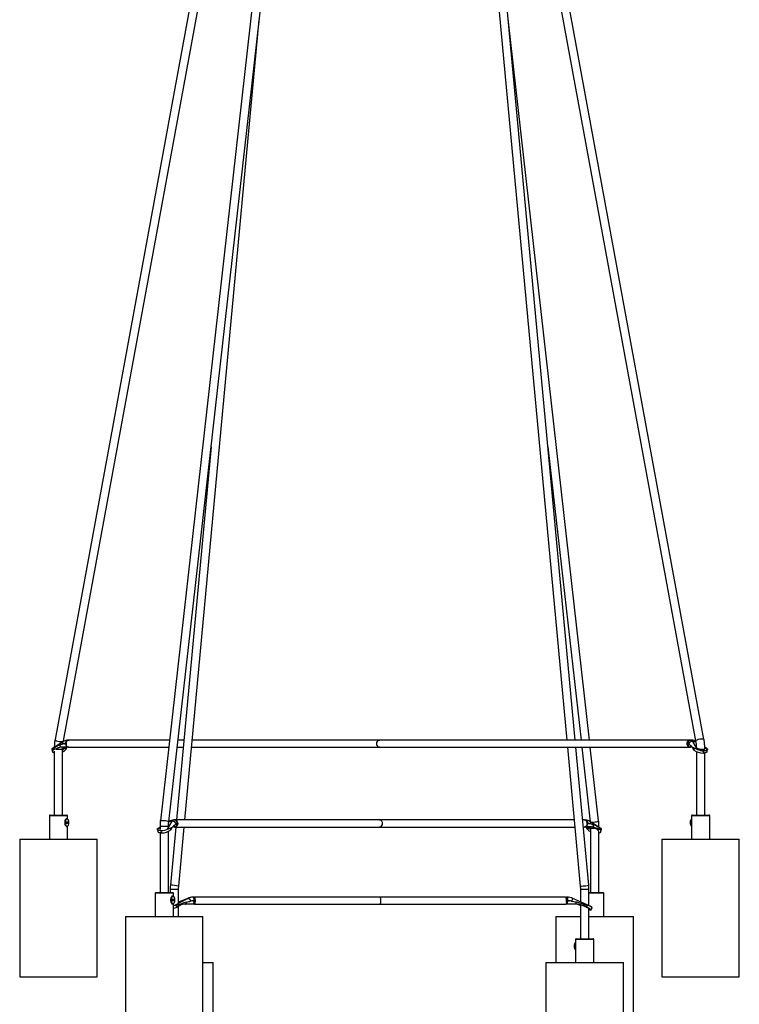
# Model space of a CAD drawing. Header units: millimetres. Extents: x 390 to 1052, y 53 to 784.
# Tile 6 of 8: x 950 to 1052, y 300 to 440. Entities that reach past the tile are written whole.
import ezdxf

# ---------------------------------------------------------------- set-up
doc = ezdxf.new("R2010")
doc.units = ezdxf.units.MM

msp = doc.modelspace()

# ---------------------------------------------------------------- linework, layer by layer
at = {"color": 7, "linetype": 'Continuous', "lineweight": 25}
for p, q in [((997.57, 569.44), (970.18, 326.43)), ((971.38, 326.29), (998.75, 569.21)), ((1003.7, 569.23), (1046.26, 337.78)), ((1047.44, 338), (1004.9, 569.36)), ((992.2, 539.14), (955.21, 338)), ((1009.26, 538.98), (1027.94, 337.91)), ((956.39, 337.78), (990.96, 525.74)), ((1029.14, 337.91), (1011.7, 525.74)), ((973.66, 326.55), (984.23, 440.33)), ((1031.18, 337.91), (1019.62, 440.45)), ((977.39, 379.6), (972.46, 326.55)), ((1025.27, 379.6), (1029.97, 337.91)), ((956.4, 337.69), (954.83, 336.7)), ((956.38, 337.7), (956.39, 337.78)), ((956.54, 337.39), (956.7, 337.39)), ((956.78, 337.43), (956.7, 337.43)), ((956.7, 337.43), (956.7, 337.42)), ((956.7, 337.43), (956.7, 337.43)), ((956.7, 337.39), (956.7, 337.42)), ((956.7, 337.39), (956.78, 337.39)), ((957.12, 337.91), (957.19, 337.91)), ((957.15, 337.9), (957.19, 337.91)), ((971.48, 337.91), (957.21, 337.91)), ((973.51, 337.91), (972.69, 337.91)), ((1001.29, 337.91), (974.72, 337.91)), ((1045.48, 337.91), (1001.39, 337.91)), ((1045.12, 337.43), (1045.05, 337.43)), ((1045.05, 337.39), (1045.05, 337.43)), ((1045.05, 337.39), (1045.12, 337.39)), ((1045.12, 337.42), (1045.12, 337.43)), ((1045.12, 337.43), (1045.12, 337.43)), ((1045.12, 337.39), (1045.12, 337.42)), ((1045.12, 337.39), (1045.18, 337.39)), ((1045.46, 337.91), (1045.43, 337.9)), ((1045.46, 337.91), (1045.54, 337.91)), ((1045.54, 337.91), (1045.57, 337.91)), ((1045.83, 337.72), (1046.48, 336.58)), ((1045.83, 337.72), (1046.14, 337.72)), ((954.75, 336.58), (954.83, 336.25)), ((954.94, 336.48), (954.88, 336.73)), ((954.98, 336.52), (954.94, 336.48)), ((954.98, 336.52), (955.15, 336.83)), ((955.09, 336.33), (955.09, 327.24)), ((957.09, 336.91), (956.17, 336.91)), ((956.61, 336.72), (956.25, 336.72)), ((956.29, 336.6), (956.29, 336.7)), ((956.29, 327.24), (956.29, 336.6)), ((956.71, 336.52), (956.66, 336.48)), ((956.88, 336.83), (956.71, 336.52)), ((956.88, 336.83), (956.93, 336.91)), ((957, 336.96), (956.89, 337.06)), ((957.18, 336.91), (957.09, 336.91)), ((957.21, 336.9), (971.36, 336.9)), ((972.57, 336.9), (973.42, 336.9)), ((974.62, 336.9), (1001.29, 336.9)), ((1001.39, 336.9), (1045.48, 336.9)), ((1028.03, 336.9), (1029.86, 317.16)), ((1031.06, 317.27), (1029.24, 336.9)), ((1030.08, 336.9), (1031.28, 326.3)), ((1032.47, 326.43), (1031.29, 336.9)), ((1045.57, 336.91), (1045.46, 336.91)), ((1045.76, 336.91), (1045.57, 336.91)), ((1045.81, 336.83), (1045.98, 336.52)), ((1045.98, 336.52), (1046.03, 336.48)), ((1046.03, 336.48), (1046.09, 336.73)), ((1046.37, 336.27), (1046.37, 327.24)), ((1047.4, 336.39), (1047.33, 336.06)), ((1047.33, 336.06), (1047.37, 336.06)), ((1047.37, 336.06), (1047.45, 336.39)), ((1047.4, 336.39), (1047.45, 336.39)), ((1047.86, 336.7), (1047.56, 336.89)), ((1047.57, 327.24), (1047.57, 336.08)), ((1047.86, 336.25), (1047.94, 336.58)), ((954.4, 327.14), (954.4, 323.84)), ((954.5, 327.24), (956.88, 327.24)), ((957.09, 326.25), (956.74, 326.25)), ((956.74, 326.25), (956.74, 326.1)), ((956.9, 326.73), (956.85, 326.73)), ((956.98, 326.69), (956.98, 327.14)), ((957.06, 326.1), (957.06, 326.25)), ((957.09, 326.1), (957.09, 326.25)), ((971.2, 325.23), (971.87, 326.36)), ((971.41, 326.34), (971.38, 326.32)), ((971.56, 326.36), (971.87, 326.36)), ((972.12, 326.55), (972.16, 326.55)), ((972.16, 326.55), (972.23, 326.55)), ((1001.27, 326.55), (972.22, 326.55)), ((972.27, 326.55), (972.23, 326.55)), ((1028.99, 326.55), (1001.37, 326.55)), ((1030.42, 326.55), (1030.2, 326.55)), ((1030.44, 326.55), (1030.47, 326.55)), ((1030.44, 326.55), (1030.51, 326.55)), ((1032.81, 325.35), (1031.23, 326.34)), ((1045.68, 327.14), (1045.68, 323.84)), ((1045.78, 327.24), (1046.37, 327.24)), ((1046.37, 327.24), (1048.16, 327.24)), ((1048.26, 323.84), (1048.26, 327.14)), ((956.74, 326.1), (957.09, 326.1)), ((956.85, 325.63), (956.9, 325.63)), ((956.98, 323.84), (956.98, 325.66)), ((969.75, 325.22), (969.83, 324.9)), ((970.14, 325.54), (969.83, 325.35)), ((970.14, 325.66), (970.14, 325.26)), ((970.24, 325.03), (970.28, 325.03)), ((970.24, 325.03), (970.31, 324.71)), ((970.36, 324.71), (970.28, 325.03)), ((971.34, 325.55), (971.34, 325.66)), ((971.34, 316.24), (971.34, 324.93)), ((972.37, 325.54), (971.6, 317.27)), ((971.66, 325.13), (971.6, 325.38)), ((971.7, 325.17), (971.66, 325.13)), ((971.7, 325.17), (971.87, 325.48)), ((972.13, 325.55), (971.92, 325.55)), ((972.23, 325.55), (972.13, 325.55)), ((972.22, 325.54), (1001.27, 325.54)), ((972.42, 325.6), (972.54, 325.71)), ((972.51, 326.03), (972.57, 326.03)), ((972.57, 326.07), (972.57, 326.07)), ((972.57, 326.03), (972.57, 326.07)), ((972.57, 326.07), (972.57, 326.07)), ((972.65, 326.07), (972.57, 326.07)), ((972.57, 326.03), (972.65, 326.03)), ((972.65, 326.07), (972.65, 326.03)), ((972.79, 317.16), (973.57, 325.54)), ((1001.37, 325.54), (1029.08, 325.54)), ((1030.29, 325.54), (1030.42, 325.54)), ((1030.54, 325.55), (1030.45, 325.55)), ((1031.46, 325.55), (1030.54, 325.55)), ((1030.93, 325.17), (1030.76, 325.48)), ((1030.92, 326.07), (1030.85, 326.07)), ((1030.85, 326.03), (1030.92, 326.03)), ((1030.92, 326.07), (1030.92, 326.07)), ((1030.92, 326.07), (1030.92, 326.07)), ((1030.92, 326.03), (1030.92, 326.07)), ((1030.92, 326.03), (1031.09, 326.03)), ((1030.93, 325.17), (1030.98, 325.13)), ((1031.38, 325.36), (1031.02, 325.36)), ((1031.31, 325.34), (1031.31, 316.24)), ((1032.14, 325.36), (1031.78, 325.36)), ((1032.48, 325.48), (1032.65, 325.17)), ((1032.51, 325.53), (1032.51, 325.66)), ((1032.51, 316.24), (1032.51, 324.92)), ((1032.65, 325.17), (1032.7, 325.13)), ((1032.7, 325.13), (1032.76, 325.38)), ((1032.81, 324.9), (1032.89, 325.23)), ((950.19, 323.84), (950.19, 304.24)), ((950.19, 323.84), (961.19, 323.84)), ((961.19, 304.24), (961.19, 323.84)), ((970.14, 324.72), (970.14, 316.24)), ((970.31, 324.71), (970.36, 324.71)), ((1041.47, 323.84), (1041.47, 304.24)), ((1041.47, 323.84), (1044.22, 323.84)), ((1044.22, 323.84), (1052.47, 323.84)), ((1052.47, 304.24), (1052.47, 323.84)), ((971.57, 316.69), (971.57, 316.24)), ((972.77, 314.76), (972.77, 316.69)), ((1029.89, 316.69), (1029.89, 314.91)), ((1031.09, 314.37), (1031.09, 316.69)), ((969.45, 316.14), (969.45, 312.84)), ((969.55, 316.24), (971.93, 316.24)), ((972.15, 315.25), (971.79, 315.25)), ((971.79, 315.25), (971.79, 315.09)), ((971.79, 315.09), (972.15, 315.09)), ((971.95, 315.72), (971.9, 315.72)), ((972.03, 315.69), (972.03, 316.14)), ((972.11, 315.09), (972.11, 315.25)), ((972.15, 315.09), (972.15, 315.25)), ((974.02, 315.4), (972.77, 314.84)), ((974.02, 315.4), (974.1, 315.4)), ((974.02, 315.4), (974.02, 315.4)), ((974.8, 315.07), (975, 315.07)), ((974.87, 315.59), (974.88, 315.59)), ((974.88, 315.59), (975.02, 315.59)), ((975, 315.11), (975, 315.1)), ((975, 315.11), (975, 315.11)), ((975.14, 315.11), (975, 315.11)), ((975, 315.07), (975, 315.1)), ((975, 315.07), (975.14, 315.07)), ((1001.3, 315.59), (975.02, 315.59)), ((975.03, 315.59), (975.02, 315.59)), ((975.14, 315.11), (975.14, 315.07)), ((1027.78, 315.59), (1001.5, 315.59)), ((1027.79, 315.59), (1027.8, 315.59)), ((1027.79, 315.59), (1027.93, 315.59)), ((1028.04, 315.11), (1027.91, 315.11)), ((1027.91, 315.07), (1028.04, 315.07)), ((1028.04, 315.1), (1028.04, 315.11)), ((1028.04, 315.11), (1028.04, 315.11)), ((1028.04, 315.07), (1028.04, 315.1)), ((1028.04, 315.07), (1028.27, 315.07)), ((1031.25, 314.3), (1028.79, 315.4)), ((1031.09, 316.24), (1033.1, 316.24)), ((1033.2, 312.84), (1033.2, 316.14)), ((971.9, 314.62), (971.95, 314.62)), ((972.03, 312.84), (972.03, 314.66)), ((972.56, 314.17), (972.45, 314.41)), ((972.64, 314.21), (972.56, 314.17)), ((972.64, 314.21), (972.97, 314.51)), ((972.87, 314.34), (972.64, 314.21)), ((972.77, 312.84), (972.77, 314.28)), ((972.87, 314.34), (972.94, 314.38)), ((974.82, 314.59), (973.71, 314.59)), ((975.02, 314.59), (974.82, 314.59)), ((975.02, 314.58), (1001.3, 314.58)), ((975.08, 314.64), (975.11, 314.75)), ((1001.5, 314.58), (1027.78, 314.58)), ((1027.99, 314.59), (1027.79, 314.59)), ((1029.26, 314.59), (1027.99, 314.59)), ((1029.89, 314.44), (1029.89, 309.67)), ((1030.32, 314.51), (1030.64, 314.21)), ((1030.64, 314.21), (1030.73, 314.17)), ((1030.73, 314.17), (1030.84, 314.41)), ((1031.09, 309.67), (1031.09, 313.94)), ((1031.37, 313.74), (1031.36, 313.74)), ((1031.4, 313.75), (1031.54, 314.08)), ((965.24, 312.84), (965.24, 293.24)), ((965.24, 312.84), (976.24, 312.84)), ((976.24, 293.24), (976.24, 312.84)), ((1026.41, 312.84), (1026.41, 306.27)), ((1026.41, 312.84), (1029.16, 312.84)), ((1029.16, 312.84), (1029.89, 312.84)), ((1031.09, 312.84), (1037.41, 312.84)), ((1037.41, 293.24), (1037.41, 312.84)), ((1029.2, 309.57), (1029.2, 306.27)), ((1029.3, 309.67), (1029.89, 309.67)), ((1029.89, 309.67), (1031.68, 309.67)), ((1031.78, 306.27), (1031.78, 309.57)), ((976.24, 306.27), (977.67, 306.27)), ((977.67, 286.67), (977.67, 306.27)), ((1024.99, 306.27), (1024.99, 286.67)), ((1024.99, 306.27), (1027.74, 306.27)), ((1027.74, 306.27), (1035.99, 306.27)), ((1035.99, 286.67), (1035.99, 306.27)), ((950.19, 304.24), (961.19, 304.24)), ((1041.47, 304.24), (1044.22, 304.24)), ((1044.22, 304.24), (1052.47, 304.24))]:
    msp.add_line(p, q, dxfattribs=at)
at = {"color": 8, "linetype": 'Continuous', "lineweight": 25}
for p, q in [((1046.29, 337.62), (1046.14, 337.72)), ((955.35, 336.6), (956.29, 336.6)), ((955.69, 336.72), (955.5, 336.72)), ((1046.87, 336.6), (1047.53, 336.6)), ((1047.94, 336.58), (1047.56, 336.82)), ((956.98, 327.14), (954.4, 327.14)), ((971.56, 326.36), (971.37, 326.25)), ((1046.32, 327.14), (1045.68, 327.14)), ((1048.26, 327.14), (1046.32, 327.14)), ((970.14, 325.48), (969.75, 325.23)), ((970.14, 325.66), (971.34, 325.66)), ((1032.3, 325.66), (1032.51, 325.66)), ((971.57, 316.69), (972.77, 316.69)), ((1029.89, 316.69), (1030.67, 316.69)), ((1030.67, 316.69), (1031.09, 316.69)), ((972.03, 316.14), (969.45, 316.14)), ((972.03, 314.33), (974.1, 315.4)), ((974.02, 315.4), (972.77, 314.84)), ((1031.27, 316.14), (1031.09, 316.14)), ((1033.2, 316.14), (1031.27, 316.14)), ((1029.89, 314.4), (1029.84, 314.4)), ((1030.15, 314.4), (1030.08, 314.4)), ((1029.84, 309.57), (1029.2, 309.57)), ((1031.78, 309.57), (1029.84, 309.57))]:
    msp.add_line(p, q, dxfattribs=at)
at = {"color": 8, "linetype": 'Continuous', "lineweight": 25, "flags": 128}
for points in [[(955.21, 338), (955.22, 337.96), (955.29, 337.89), (955.41, 337.82), (955.59, 337.76), (955.79, 337.71), (955.99, 337.69), (956.17, 337.69), (956.31, 337.71), (956.38, 337.76), (956.39, 337.78)], [(1046.26, 337.78), (1046.27, 337.82), (1046.34, 337.89)], [(1046.34, 337.89), (1046.46, 337.96), (1046.64, 338.02), (1046.84, 338.07), (1047.04, 338.09), (1047.22, 338.09), (1047.36, 338.07), (1047.43, 338.02), (1047.44, 338)], [(970.18, 326.43), (970.22, 326.46), (970.33, 326.48), (970.48, 326.49), (970.68, 326.48), (970.89, 326.46), (971.08, 326.42), (971.24, 326.38), (971.34, 326.34), (971.38, 326.29), (971.38, 326.29)], [(1031.38, 326.24), (1031.42, 326.24), (1031.58, 326.23)], [(1031.58, 326.23), (1031.77, 326.24), (1031.98, 326.26), (1032.17, 326.29), (1032.33, 326.34), (1032.44, 326.38), (1032.47, 326.42), (1032.47, 326.43)]]:
    msp.add_lwpolyline(points, dxfattribs=at)
at = {"color": 7, "linetype": 'Continuous', "lineweight": 25, "flags": 128}
for points in [[(954.94, 336.48), (954.86, 336.4), (954.83, 336.32), (954.83, 336.25), (954.86, 336.19), (954.93, 336.14), (955.03, 336.1), (955.09, 336.08)], [(956.25, 336.72), (956.31, 336.7), (956.35, 336.67), (956.37, 336.64), (956.38, 336.61), (956.38, 336.57), (956.36, 336.53), (956.32, 336.49), (956.29, 336.46)], [(1047.86, 336.25), (1047.86, 336.25), (1047.83, 336.19), (1047.76, 336.14), (1047.66, 336.1), (1047.53, 336.07), (1047.37, 336.06)], [(1047.94, 336.58), (1047.93, 336.54), (1047.9, 336.5), (1047.85, 336.47), (1047.79, 336.44), (1047.72, 336.42), (1047.64, 336.4), (1047.55, 336.39), (1047.45, 336.39)], [(956.85, 326.73), (956.77, 326.7), (956.68, 326.61), (956.61, 326.47), (956.58, 326.28), (956.58, 326.07), (956.61, 325.89), (956.68, 325.74), (956.77, 325.65), (956.85, 325.63)], [(956.9, 325.63), (956.82, 325.65), (956.73, 325.74), (956.67, 325.89), (956.63, 326.07), (956.63, 326.28), (956.67, 326.47), (956.73, 326.61), (956.82, 326.7), (956.9, 326.73)], [(957.18, 326.18), (957.16, 326.37), (957.11, 326.53), (957.04, 326.65), (956.94, 326.7), (956.84, 326.69), (956.76, 326.6), (956.69, 326.45), (956.66, 326.27), (956.66, 326.08), (956.69, 325.9), (956.76, 325.75), (956.84, 325.67), (956.94, 325.65), (957.04, 325.7), (957.11, 325.82), (957.16, 325.98), (957.18, 326.18)], [(970.24, 325.03), (970.14, 325.04), (970.05, 325.05), (969.96, 325.07), (969.89, 325.09), (969.84, 325.12), (969.79, 325.15), (969.76, 325.19), (969.75, 325.23)], [(970.31, 324.71), (970.16, 324.72), (970.03, 324.74), (969.93, 324.78), (969.86, 324.83), (969.83, 324.9), (969.83, 324.9)], [(1031.31, 325.13), (1031.31, 325.14), (1031.28, 325.18), (1031.26, 325.22), (1031.25, 325.26), (1031.26, 325.29), (1031.29, 325.32), (1031.33, 325.34), (1031.38, 325.36)], [(1032.51, 324.72), (1032.6, 324.74), (1032.71, 324.78), (1032.77, 324.83), (1032.81, 324.9), (1032.81, 324.97), (1032.77, 325.05), (1032.7, 325.13)], [(971.9, 315.72), (971.83, 315.7), (971.74, 315.61), (971.67, 315.46), (971.63, 315.27), (971.63, 315.07), (971.67, 314.88), (971.74, 314.73), (971.83, 314.64), (971.9, 314.62)], [(971.95, 314.62), (971.88, 314.64), (971.79, 314.73), (971.72, 314.88), (971.68, 315.07), (971.68, 315.27), (971.72, 315.46), (971.79, 315.61), (971.88, 315.7), (971.95, 315.72)], [(972.24, 315.17), (972.22, 315.36), (972.17, 315.53), (972.09, 315.65), (972, 315.7), (971.9, 315.68), (971.81, 315.59), (971.75, 315.45), (971.71, 315.27), (971.71, 315.07), (971.75, 314.89), (971.81, 314.75), (971.9, 314.66), (972, 314.64), (972.09, 314.7), (972.17, 314.81), (972.22, 314.98), (972.24, 315.17)], [(1001.4, 315.58), (1001.41, 315.58), (1001.44, 315.58), (1001.47, 315.59), (1001.49, 315.59), (1001.5, 315.59), (1001.5, 315.59), (1001.49, 315.59), (1001.47, 315.58), (1001.44, 315.58), (1001.42, 315.58), (1001.42, 315.58), (1001.39, 315.58), (1001.36, 315.58), (1001.33, 315.59), (1001.31, 315.59), (1001.3, 315.59)], [(973.71, 314.59), (973.75, 314.59), (973.78, 314.61), (973.81, 314.63), (973.84, 314.67), (973.87, 314.71), (973.89, 314.76), (973.91, 314.81), (973.93, 314.88)], [(1031.37, 313.74), (1031.4, 313.75), (1031.39, 313.78), (1031.35, 313.82), (1031.27, 313.87), (1031.17, 313.94), (1031.04, 314.01), (1030.89, 314.09), (1030.73, 314.17)]]:
    msp.add_lwpolyline(points, dxfattribs=at)
at = {"color": 8, "linetype": 'Continuous', "lineweight": 25}
for centre, radius, start, end in [((956.6, 337.45), 0.318, 129.7574, 200.9586), ((1046.17, 337.5), 0.221, 58.9002, 99.9673), ((1045.91, 337.37), 0.47, 202.7123, 249.4704), ((971.52, 326.15), 0.22, 80.0016, 121.0295), ((1031.02, 326.09), 0.318, 338.9192, 50.2021), ((971.78, 326.02), 0.47, 290.6905, 337.3115), ((971.58, 310.57), 6.7, 79.5562, 89.8337), ((1029.82, 323.34), 6.19, 270.4236, 277.6903), ((1030.5, 319.89), 2.69, 273.2116, 282.1018), ((1032.92, 313.19), 4.68, 151.8442, 157.1182)]:
    msp.add_arc(centre, radius, start, end, dxfattribs=at)
at = {"color": 7, "linetype": 'Continuous', "lineweight": 25}
for centre, radius, start, end in [((957.12, 337.39), 0.514, 90.0025, 94.8198), ((1001.42, 337.4), 0.521, 108.4212, 251.5788), ((1045.6, 337.43), 0.554, 169.2287, 180.0129), ((1045.6, 337.38), 0.549, 179.9527, 196.7032), ((1045.78, 337.2), 0.523, 84.315, 165.0918), ((1045.54, 337.39), 0.514, 85.1802, 89.9975), ((1045.57, 337.39), 0.514, 85.1802, 89.9975), ((956.22, 337.26), 0.356, 190.7861, 263.0531), ((955.8, 337.5), 1.34, 291.5175, 310.289), ((1045.47, 337.27), 0.369, 238.6455, 269.7691), ((1047.32, 338.26), 2.2, 233.8604, 270.0888), ((1047.47, 338.95), 2.57, 247.3261, 268.4803), ((954.5, 327.14), 0.1, 90, 180), ((956.88, 327.14), 0.1, 0, 90), ((971.92, 325.84), 0.524, 14.9496, 95.6522), ((972.12, 326.03), 0.519, 90.0025, 94.795), ((972.16, 326.03), 0.519, 90.0025, 94.795), ((972.09, 326.07), 0.555, 359.9871, 10.7335), ((1001.24, 326.05), 0.522, 288.5051, 71.4949), ((1030.51, 326.03), 0.519, 85.205, 89.9975), ((1046.08, 326.25), 0.604, 131.6673, 187.3045), ((1046.08, 326.1), 0.604, 172.6955, 228.3327), ((1046.27, 326.22), 0.739, 143.2695, 183.3488), ((1046.27, 326.13), 0.739, 176.6512, 216.7305), ((1046.31, 326.21), 0.747, 147.2142, 182.8007), ((1046.31, 326.14), 0.747, 177.1993, 212.7858), ((1045.78, 327.14), 0.1, 90, 180), ((1048.16, 327.14), 0.1, 0, 90), ((970.21, 327.6), 2.57, 271.5369, 292.6607), ((970.36, 326.91), 2.2, 269.9555, 306.0727), ((972.23, 325.92), 0.368, 270.2344, 301.4048), ((972.1, 326.03), 0.55, 343.3425, 0.0476), ((1031.82, 326.13), 1.31, 229.7136, 247.1247), ((1031.41, 325.9), 0.355, 277.0243, 349.316), ((1031.66, 324.28), 1.09, 48.4766, 83.9055), ((969.55, 316.14), 0.1, 90, 180), ((971.93, 316.14), 0.1, 0, 90), ((974, 314.88), 0.536, 15.0569, 78.668), ((974.87, 313.71), 1.88, 90, 92.5175), ((974.88, 313.71), 1.88, 90, 92.5175), ((973.26, 315.07), 1.88, 355.2257, 0.0506), ((973.2, 315.11), 1.93, 359.9866, 3.0508), ((1000.38, 315.09), 1.16, 334.7031, 25.2969), ((1027.93, 313.71), 1.88, 87.4825, 90), ((1033.1, 316.14), 0.1, 0, 90), ((968.52, 322.56), 9.31, 292.1417, 295.7006), ((975, 314.66), 0.0756, 284.846, 345.3131), ((1031.86, 314.82), 2.61, 178.8222, 185.1302), ((1031.53, 314.97), 1.24, 249.1984, 262.1481), ((1031.11, 313.77), 0.531, 35.2085, 68.2713), ((1029.3, 309.57), 0.1, 90, 180), ((1031.68, 309.57), 0.1, 0, 90), ((1029.6, 308.68), 0.604, 131.6673, 187.3045), ((1029.6, 308.53), 0.604, 172.6955, 228.3327), ((1029.79, 308.65), 0.739, 143.2695, 183.3488), ((1029.79, 308.56), 0.739, 176.6512, 216.7305), ((1029.82, 308.64), 0.747, 147.2142, 182.8007), ((1029.82, 308.57), 0.747, 177.1993, 212.7858)]:
    msp.add_arc(centre, radius, start, end, dxfattribs=at)
for centre, major_axis, ratio, start_param, end_param in [((956.8, 335.91), (0, 1.52), 0.743194, 0.083788, 0.229922), ((957.09, 337.39), (0, 0.48), 0.794151, 1.570796, 3.141593), ((1045.09, 335.91), (0, 1.52), 0.269115, 6.053263, 6.199397), ((1045.57, 337.39), (0, 0.48), 0.930734, 1.570796, 3.141593), ((1045.55, 335.91), (0, 2), 0.326005, 5.846853, 6.240566), ((1045.56, 335.91), (0, 2), 0.686305, 5.846853, 6.240566), ((954.44, 335.89), (0.874, 0.907), 0.303943, 0.371213, 0.761385), ((956.17, 334.91), (0, 2), 0.800084, 0, 0.436332), ((956.82, 337.39), (1.64, 0.47), 0.055302, 1.872492, 2.17559), ((956.79, 334.91), (0, 2), 0.212226, 0, 0.436332), ((1045.67, 337.39), (0.731, -0.422), 0.312016, 4.328828, 4.631926), ((1046.53, 335.89), (-0.874, 0.907), 0.303943, 5.5218, 5.911972), ((1046.97, 336.81), (0.597, -0.166), 0.377379, 3.428347, 3.776937), ((1046.97, 336.81), (0.597, -0.166), 0.377379, 3.776937, 6.387809), ((972.14, 324.55), (0, 2), 0.688607, 0.04262, 0.436332), ((972.14, 324.55), (0, 2), 0.328953, 0.04262, 0.436332), ((970.72, 325.46), (0.597, 0.167), 0.376479, 2.774498, 3.299016), ((971.16, 324.54), (0.879, 0.907), 0.303996, 0.372945, 0.763117), ((972.13, 326.03), (0, 0.48), 0.929542, 3.141593, 4.712389), ((972.03, 326.03), (0.737, 0.423), 0.308197, 4.790073, 5.093171), ((972.61, 324.55), (0, 1.52), 0.272166, 0.083788, 0.229922), ((1030.54, 326.03), (0, 0.48), 0.792251, 3.141593, 4.712389), ((1030.84, 323.55), (0, 2), 0.215378, 5.846853, 6.283185), ((1030.83, 324.55), (0, 1.52), 0.745395, 6.053263, 6.199397), ((1030.81, 326.03), (1.64, -0.47), 0.054852, 0.96705, 1.270148), ((1031.46, 323.55), (0, 2), 0.802182, 5.846853, 6.283185), ((1031.91, 325.06), (0.597, -0.167), 0.376479, 0.104836, 0.772015), ((1033.2, 324.54), (-0.879, 0.907), 0.303996, 5.520069, 5.91024), ((974.5, 315.07), (1.96, 0.48), 0.027754, 4.411224, 4.714321), ((974.88, 313.59), (2.04, 0), 0.979648, 1.613416, 2.007129), ((974.88, 313.59), (0, 2), 0.919152, 0.04262, 0.436332), ((975.12, 313.59), (0, 1.52), 0.903106, 0.083788, 0.229922), ((974.82, 315.07), (0, 0.48), 0.374121, 3.141593, 4.712389), ((1027.99, 315.07), (0, 0.48), 0.112382, 3.141593, 4.712389), ((1027.92, 313.59), (2.04, 0), 0.979648, 1.134464, 1.528177), ((1027.91, 313.59), (1.58, 0), 0.964487, 1.340874, 1.487008), ((1028.36, 315.07), (2.24, -0.48), 0.00099, 4.819593, 5.122691), ((972.17, 314.49), (0.599, 0.274), 0.093994, 4.437347, 4.91516), ((972.17, 314.49), (0.599, 0.274), 0.093994, 4.91516, 5.26375), ((971.6, 313.57), (1.74, 0.84), 0.246418, 0.558351, 0.948522), ((973.71, 312.59), (0, 2), 0.887061, 0, 0.436332), ((1029.09, 312.59), (0, 2), 0.887061, 5.846853, 6.283185), ((1029.26, 312.59), (2.11, 0), 0.949789, 1.134464, 1.570796), ((1031.69, 313.57), (1.74, -0.84), 0.246418, 2.193071, 2.583242), ((1030.63, 314.1), (0.599, -0.274), 0.093994, 5.613005, 7.712787)]:
    msp.add_ellipse(centre, major_axis=major_axis, ratio=ratio, start_param=start_param, end_param=end_param, dxfattribs=at)
for points, knots in [([(955.21, 338), (955.2, 337.91), (955.15, 337.65), (955.11, 337.28), (955.1, 336.99), (955.1, 336.87)], [0, 0, 0, 0, 0.241754, 0.697237, 1, 1, 1, 1]), ([(956.54, 337.39), (956.54, 337.39), (956.52, 337.38), (956.44, 337.37), (956.37, 337.35), (956.31, 337.33)], [0, 0, 0, 0, 0.012529, 0.231128, 1, 1, 1, 1]), ([(957.06, 337.9), (957, 337.9), (956.85, 337.88), (956.62, 337.82), (956.47, 337.73), (956.4, 337.69)], [0, 0, 0, 0, 0.252356, 0.665119, 1, 1, 1, 1]), ([(956.7, 337.43), (956.71, 337.48), (956.71, 337.59), (956.78, 337.73), (956.87, 337.84), (956.97, 337.89), (957.05, 337.9), (957.07, 337.9), (957.08, 337.9)], [0, 0, 0, 0, 0.212883, 0.425724, 0.639578, 0.854694, 0.994147, 1, 1, 1, 1]), ([(956.79, 337.53), (956.78, 337.49), (956.76, 337.39), (956.79, 337.29), (956.8, 337.23)], [0, 0, 0, 0, 0.416024, 1, 1, 1, 1]), ([(957.23, 337.91), (957.22, 337.91), (957.21, 337.91), (957.2, 337.91), (957.19, 337.91)], [0, 0, 0, 0, 0.4999999, 1, 1, 1, 1]), ([(1001.39, 337.91), (1001.39, 337.91), (1001.38, 337.91), (1001.35, 337.91), (1001.32, 337.9), (1001.29, 337.9), (1001.27, 337.9), (1001.25, 337.9), (1001.25, 337.9), (1001.24, 337.9), (1001.25, 337.9), (1001.27, 337.91), (1001.3, 337.91), (1001.33, 337.91), (1001.34, 337.91), (1001.34, 337.9)], [0, 0, 0, 0, 0.029088, 0.119074, 0.209632, 0.301735, 0.394011, 0.427888, 0.518494, 0.609056, 0.700744, 0.793199, 0.88445, 0.974436, 1, 1, 1, 1]), ([(1045.07, 337.23), (1045.06, 337.29), (1045.04, 337.39), (1045.05, 337.49), (1045.06, 337.53)], [0, 0, 0, 0, 0.583847, 1, 1, 1, 1]), ([(1045.06, 337.53), (1045.07, 337.55), (1045.09, 337.64), (1045.17, 337.77), (1045.29, 337.87), (1045.39, 337.89), (1045.43, 337.9)], [0, 0, 0, 0, 0.118026, 0.447481, 0.776936, 1, 1, 1, 1]), ([(1045.58, 337.9), (1045.58, 337.9), (1045.54, 337.9), (1045.46, 337.89), (1045.34, 337.84), (1045.22, 337.73), (1045.14, 337.59), (1045.13, 337.48), (1045.12, 337.43)], [0, 0, 0, 0, 0.005853, 0.145306, 0.360422, 0.574276, 0.787117, 1, 1, 1, 1]), ([(1045.27, 337.33), (1045.25, 337.35), (1045.22, 337.36), (1045.2, 337.38), (1045.18, 337.38), (1045.18, 337.39), (1045.18, 337.39)], [0, 0, 0, 0, 0.627399, 0.912701, 0.987472, 1, 1, 1, 1]), ([(1046.29, 337.69), (1046.24, 337.72), (1046.1, 337.8), (1045.88, 337.88), (1045.7, 337.9), (1045.63, 337.9)], [0, 0, 0, 0, 0.247344, 0.677628, 1, 1, 1, 1]), ([(1046.26, 337.78), (1046.27, 337.71), (1046.31, 337.49), (1046.35, 337.21), (1046.35, 337), (1046.36, 336.94)], [0, 0, 0, 0, 0.272907, 0.796682, 1, 1, 1, 1]), ([(1047.57, 336.6), (1047.57, 336.69), (1047.56, 336.96), (1047.53, 337.39), (1047.49, 337.76), (1047.45, 337.96), (1047.44, 338)], [0, 0, 0, 0, 0.1946442, 0.5615325, 0.9101686, 1, 1, 1, 1]), ([(954.88, 336.73), (954.83, 336.71), (954.75, 336.66), (954.75, 336.61), (954.75, 336.58)], [0, 0, 0, 0, 0.606416, 1, 1, 1, 1]), ([(955.5, 336.72), (955.5, 336.72), (955.32, 336.65), (955.15, 336.59), (954.98, 336.52)], [0, 0, 0, 0, 0.0071537, 1, 1, 1, 1]), ([(955.87, 337.19), (955.67, 337.11), (955.43, 337.01), (955.19, 336.86), (955.15, 336.83)], [0, 0, 0, 0, 0.847296, 1, 1, 1, 1]), ([(956.17, 336.73), (956.18, 336.73), (956.21, 336.73), (956.24, 336.72), (956.25, 336.72)], [0, 0, 0, 0, 0.41918, 1, 1, 1, 1]), ([(956.71, 336.52), (956.68, 336.59), (956.65, 336.65), (956.61, 336.72), (956.61, 336.72)], [0, 0, 0, 0, 0.992846, 1, 1, 1, 1]), ([(957, 336.96), (957.01, 336.95), (957.08, 336.91), (957.15, 336.9), (957.21, 336.9)], [0, 0, 0, 0, 0.212246, 1, 1, 1, 1]), ([(1001.34, 336.9), (1001.33, 336.9), (1001.31, 336.9), (1001.28, 336.9), (1001.26, 336.9), (1001.25, 336.9), (1001.24, 336.91), (1001.25, 336.91), (1001.26, 336.91), (1001.26, 336.91)], [0, 0, 0, 0, 0.14318, 0.302725, 0.460059, 0.618394, 0.77943, 0.940768, 1, 1, 1, 1]), ([(1001.26, 336.91), (1001.27, 336.91), (1001.28, 336.91), (1001.31, 336.9), (1001.34, 336.9), (1001.37, 336.9), (1001.39, 336.9), (1001.39, 336.9)], [0, 0, 0, 0, 0.2119568, 0.4238118, 0.6382991, 0.8545827, 1, 1, 1, 1]), ([(1045.51, 336.91), (1045.5, 336.9), (1045.44, 336.89), (1045.35, 336.91), (1045.29, 336.95), (1045.27, 336.96)], [0, 0, 0, 0, 0.13108, 0.815575, 1, 1, 1, 1]), ([(1045.81, 336.83), (1045.78, 336.9), (1045.7, 337.03), (1045.57, 337.13), (1045.49, 337.18), (1045.48, 337.19)], [0, 0, 0, 0, 0.4268089, 0.8599874, 1, 1, 1, 1]), ([(1046.48, 336.58), (1046.41, 336.61), (1046.26, 336.67), (1046.15, 336.71), (1046.09, 336.73)], [0, 0, 0, 0, 0.428917, 1, 1, 1, 1]), ([(1047.86, 336.7), (1047.89, 336.68), (1047.95, 336.65), (1047.94, 336.61), (1047.94, 336.58)], [0, 0, 0, 0, 0.483421, 1, 1, 1, 1]), ([(970.18, 326.43), (970.18, 326.34), (970.15, 326.09), (970.14, 325.83), (970.14, 325.66)], [0, 0, 0, 0, 0.336467, 1, 1, 1, 1]), ([(971.34, 325.66), (971.34, 325.73), (971.34, 325.95), (971.36, 326.15), (971.38, 326.29)], [0, 0, 0, 0, 0.336467, 1, 1, 1, 1]), ([(972.07, 326.55), (972.01, 326.54), (971.86, 326.53), (971.63, 326.46), (971.48, 326.37), (971.41, 326.34)], [0, 0, 0, 0, 0.252328, 0.6655, 1, 1, 1, 1]), ([(972.57, 326.07), (972.57, 326.12), (972.55, 326.23), (972.48, 326.38), (972.36, 326.48), (972.23, 326.54), (972.15, 326.55), (972.12, 326.55), (972.12, 326.55)], [0, 0, 0, 0, 0.212883, 0.425724, 0.639578, 0.854694, 0.994147, 1, 1, 1, 1]), ([(972.64, 326.17), (972.64, 326.13), (972.66, 326.03), (972.64, 325.93), (972.62, 325.87)], [0, 0, 0, 0, 0.4160239, 1, 1, 1, 1]), ([(1001.32, 326.55), (1001.33, 326.55), (1001.35, 326.55), (1001.38, 326.55), (1001.4, 326.55), (1001.42, 326.55), (1001.42, 326.54), (1001.41, 326.54), (1001.4, 326.54), (1001.38, 326.54), (1001.35, 326.55), (1001.32, 326.55), (1001.29, 326.55), (1001.27, 326.55), (1001.27, 326.55)], [0, 0, 0, 0, 0.082705, 0.173933, 0.263896, 0.354432, 0.446512, 0.538765, 0.572633, 0.663216, 0.753756, 0.845421, 0.937853, 1, 1, 1, 1]), ([(1030.84, 326.17), (1030.83, 326.2), (1030.81, 326.28), (1030.73, 326.41), (1030.61, 326.52), (1030.51, 326.54), (1030.47, 326.55)], [0, 0, 0, 0, 0.118026, 0.447481, 0.776936, 1, 1, 1, 1]), ([(1030.55, 326.55), (1030.55, 326.55), (1030.58, 326.55), (1030.65, 326.54), (1030.76, 326.48), (1030.85, 326.38), (1030.91, 326.23), (1030.92, 326.12), (1030.92, 326.07)], [0, 0, 0, 0, 0.005853, 0.145306, 0.360422, 0.574276, 0.787117, 1, 1, 1, 1]), ([(1031.23, 326.34), (1031.18, 326.36), (1031.04, 326.44), (1030.81, 326.52), (1030.64, 326.54), (1030.57, 326.55)], [0, 0, 0, 0, 0.247377, 0.677802, 1, 1, 1, 1]), ([(1030.83, 325.87), (1030.84, 325.93), (1030.86, 326.03), (1030.85, 326.13), (1030.84, 326.17)], [0, 0, 0, 0, 0.583847, 1, 1, 1, 1]), ([(1032.51, 325.66), (1032.51, 325.75), (1032.51, 326), (1032.49, 326.26), (1032.47, 326.43)], [0, 0, 0, 0, 0.336086, 1, 1, 1, 1]), ([(969.75, 325.23), (969.75, 325.25), (969.75, 325.3), (969.8, 325.33), (969.83, 325.34)], [0, 0, 0, 0, 0.569306, 1, 1, 1, 1]), ([(971.6, 325.38), (971.53, 325.35), (971.43, 325.31), (971.27, 325.25), (971.2, 325.23)], [0, 0, 0, 0, 0.606416, 1, 1, 1, 1]), ([(972.22, 325.84), (972.1, 325.76), (971.97, 325.66), (971.89, 325.5), (971.87, 325.48)], [0, 0, 0, 0, 0.847296, 1, 1, 1, 1]), ([(972.42, 325.6), (972.41, 325.6), (972.34, 325.56), (972.27, 325.55), (972.22, 325.54)], [0, 0, 0, 0, 0.212246, 1, 1, 1, 1]), ([(972.51, 326.03), (972.51, 326.03), (972.51, 326.03), (972.48, 326.01), (972.45, 325.99), (972.42, 325.98)], [0, 0, 0, 0, 0.0125292, 0.2311277, 1, 1, 1, 1]), ([(1001.27, 325.54), (1001.27, 325.54), (1001.28, 325.54), (1001.31, 325.55), (1001.34, 325.55), (1001.37, 325.55), (1001.39, 325.55), (1001.4, 325.55), (1001.4, 325.55)], [0, 0, 0, 0, 0.067981, 0.278284, 0.489923, 0.705174, 0.920827, 1, 1, 1, 1]), ([(1001.4, 325.55), (1001.41, 325.55), (1001.42, 325.55), (1001.42, 325.55), (1001.41, 325.55), (1001.39, 325.54), (1001.36, 325.54), (1001.33, 325.54), (1001.32, 325.55), (1001.32, 325.55)], [0, 0, 0, 0, 0.158142, 0.316209, 0.476239, 0.637609, 0.796876, 0.953936, 1, 1, 1, 1]), ([(1030.42, 325.54), (1030.48, 325.55), (1030.55, 325.56), (1030.61, 325.6), (1030.63, 325.6)], [0, 0, 0, 0, 0.787754, 1, 1, 1, 1]), ([(1030.72, 325.55), (1030.72, 325.55), (1030.74, 325.53), (1030.75, 325.5), (1030.76, 325.48)], [0, 0, 0, 0, 0.048464, 1, 1, 1, 1]), ([(1031.02, 325.36), (1031.02, 325.36), (1030.99, 325.3), (1030.96, 325.23), (1030.93, 325.17)], [0, 0, 0, 0, 0.007154, 1, 1, 1, 1]), ([(1031.32, 325.98), (1031.27, 325.99), (1031.2, 326.01), (1031.12, 326.02), (1031.09, 326.03), (1031.09, 326.03), (1031.09, 326.03)], [0, 0, 0, 0, 0.627399, 0.912701, 0.987472, 1, 1, 1, 1]), ([(1031.38, 325.36), (1031.43, 325.37), (1031.52, 325.39), (1031.67, 325.38), (1031.76, 325.37), (1031.78, 325.36)], [0, 0, 0, 0, 0.431365, 0.862731, 1, 1, 1, 1]), ([(1032.48, 325.48), (1032.38, 325.54), (1032.17, 325.67), (1031.93, 325.78), (1031.8, 325.83), (1031.76, 325.84)], [0, 0, 0, 0, 0.426809, 0.859987, 1, 1, 1, 1]), ([(1032.65, 325.17), (1032.48, 325.23), (1032.31, 325.3), (1032.14, 325.36), (1032.14, 325.36)], [0, 0, 0, 0, 0.992846, 1, 1, 1, 1]), ([(1032.89, 325.23), (1032.89, 325.25), (1032.88, 325.31), (1032.8, 325.35), (1032.76, 325.38)], [0, 0, 0, 0, 0.428917, 1, 1, 1, 1]), ([(971.6, 317.27), (971.59, 317.15), (971.57, 316.96), (971.57, 316.77), (971.57, 316.69)], [0, 0, 0, 0, 0.584143, 1, 1, 1, 1]), ([(972.77, 316.69), (972.77, 316.78), (972.77, 316.93), (972.79, 317.09), (972.79, 317.16)], [0, 0, 0, 0, 0.584143, 1, 1, 1, 1]), ([(1029.86, 317.16), (1029.87, 317.06), (1029.88, 316.91), (1029.88, 316.75), (1029.89, 316.69)], [0, 0, 0, 0, 0.584131, 1, 1, 1, 1]), ([(1031.09, 316.69), (1031.08, 316.8), (1031.08, 316.99), (1031.07, 317.19), (1031.06, 317.27)], [0, 0, 0, 0, 0.584131, 1, 1, 1, 1]), ([(974.8, 315.07), (974.8, 315.07), (974.78, 315.07), (974.68, 315.05), (974.59, 315.03), (974.51, 315.02)], [0, 0, 0, 0, 0.012529, 0.231128, 1, 1, 1, 1]), ([(975, 315.11), (975, 315.16), (974.99, 315.27), (974.95, 315.41), (974.9, 315.52), (974.85, 315.58), (974.82, 315.59), (974.8, 315.59), (974.8, 315.59)], [0, 0, 0, 0, 0.212883, 0.425724, 0.639578, 0.854694, 0.994147, 1, 1, 1, 1]), ([(975.14, 315.21), (975.14, 315.17), (975.14, 315.07), (975.14, 314.97), (975.13, 314.91)], [0, 0, 0, 0, 0.416024, 1, 1, 1, 1]), ([(1027.9, 315.21), (1027.9, 315.23), (1027.89, 315.32), (1027.87, 315.45), (1027.84, 315.55), (1027.81, 315.58), (1027.8, 315.59)], [0, 0, 0, 0, 0.118026, 0.447481, 0.776936, 1, 1, 1, 1]), ([(1027.9, 314.91), (1027.9, 314.97), (1027.91, 315.07), (1027.9, 315.17), (1027.9, 315.21)], [0, 0, 0, 0, 0.583847, 1, 1, 1, 1]), ([(1028.01, 315.59), (1028.01, 315.59), (1028.01, 315.59), (1028.02, 315.58), (1028.04, 315.52), (1028.05, 315.41), (1028.05, 315.27), (1028.05, 315.16), (1028.04, 315.11)], [0, 0, 0, 0, 0.005853, 0.145306, 0.360422, 0.574276, 0.787117, 1, 1, 1, 1]), ([(1028.6, 315.02), (1028.53, 315.03), (1028.43, 315.05), (1028.32, 315.06), (1028.28, 315.07), (1028.27, 315.07), (1028.27, 315.07)], [0, 0, 0, 0, 0.627399, 0.912701, 0.987472, 1, 1, 1, 1]), ([(972.45, 314.41), (972.34, 314.39), (972.19, 314.36), (972.06, 314.32), (972.03, 314.31)], [0, 0, 0, 0, 0.792528, 1, 1, 1, 1]), ([(973.93, 314.88), (973.64, 314.79), (973.31, 314.7), (973.02, 314.54), (972.97, 314.51)], [0, 0, 0, 0, 0.847296, 1, 1, 1, 1]), ([(975.08, 314.64), (975.07, 314.63), (975.05, 314.6), (975.03, 314.59), (975.02, 314.58)], [0, 0, 0, 0, 0.212246, 1, 1, 1, 1]), ([(1001.3, 314.58), (1001.31, 314.58), (1001.31, 314.58), (1001.32, 314.58), (1001.35, 314.59), (1001.38, 314.59), (1001.41, 314.59), (1001.42, 314.59), (1001.42, 314.59)], [0, 0, 0, 0, 0.067981, 0.278284, 0.489923, 0.705174, 0.920827, 1, 1, 1, 1]), ([(1001.42, 314.59), (1001.44, 314.59), (1001.46, 314.59), (1001.48, 314.59), (1001.5, 314.58), (1001.5, 314.58), (1001.5, 314.58), (1001.48, 314.58), (1001.45, 314.59), (1001.43, 314.59), (1001.41, 314.59), (1001.4, 314.59)], [0, 0, 0, 0, 0.114934, 0.229812, 0.346118, 0.463398, 0.579149, 0.693297, 0.808169, 0.925002, 1, 1, 1, 1]), ([(1027.78, 314.58), (1027.8, 314.59), (1027.82, 314.6), (1027.84, 314.63), (1027.84, 314.64)], [0, 0, 0, 0, 0.787754, 1, 1, 1, 1]), ([(1030.32, 314.51), (1030.17, 314.58), (1029.87, 314.71), (1029.51, 314.82), (1029.3, 314.86), (1029.25, 314.88)], [0, 0, 0, 0, 0.426809, 0.859987, 1, 1, 1, 1]), ([(1029.84, 314.4), (1029.84, 314.4), (1029.85, 314.39), (1029.87, 314.38), (1029.89, 314.37)], [0, 0, 0, 0, 0.048263, 1, 1, 1, 1]), ([(1030.64, 314.21), (1030.48, 314.27), (1030.32, 314.34), (1030.15, 314.4), (1030.15, 314.4)], [0, 0, 0, 0, 0.9928463, 1, 1, 1, 1]), ([(1031.31, 314.27), (1031.25, 314.29), (1031.12, 314.35), (1030.94, 314.39), (1030.84, 314.41)], [0, 0, 0, 0, 0.4289173, 1, 1, 1, 1])]:
    msp.add_open_spline(points, degree=3, knots=knots, dxfattribs=at)
for points in [[(956.7, 337.43), (956.71, 337.49), (956.72, 337.61), (956.82, 337.77), (956.96, 337.88), (957.06, 337.9), (957.12, 337.91)], [(956.79, 337.53), (956.8, 337.58), (956.83, 337.67), (956.91, 337.79), (957.02, 337.88), (957.11, 337.89), (957.15, 337.9)], [(1045.54, 337.91), (1045.48, 337.9), (1045.37, 337.88), (1045.24, 337.77), (1045.14, 337.61), (1045.13, 337.49), (1045.12, 337.43)], [(956.89, 337.06), (956.87, 337.09), (956.83, 337.14), (956.81, 337.2), (956.8, 337.23)], [(1045.07, 337.23), (1045.08, 337.2), (1045.1, 337.14), (1045.15, 337.07), (1045.21, 337.01), (1045.25, 336.97), (1045.27, 336.96)], [(972.57, 326.07), (972.57, 326.13), (972.55, 326.26), (972.46, 326.42), (972.32, 326.53), (972.21, 326.54), (972.16, 326.55)], [(972.64, 326.17), (972.62, 326.22), (972.6, 326.32), (972.51, 326.44), (972.4, 326.52), (972.31, 326.54), (972.27, 326.55)], [(1030.51, 326.55), (1030.56, 326.54), (1030.67, 326.53), (1030.81, 326.42), (1030.9, 326.26), (1030.92, 326.13), (1030.92, 326.07)], [(972.54, 325.71), (972.56, 325.73), (972.59, 325.78), (972.61, 325.84), (972.62, 325.87)], [(1030.83, 325.87), (1030.82, 325.84), (1030.8, 325.79), (1030.75, 325.71), (1030.69, 325.65), (1030.65, 325.62), (1030.63, 325.6)], [(975, 315.11), (975, 315.17), (975, 315.3), (974.97, 315.46), (974.93, 315.57), (974.9, 315.58), (974.88, 315.59)], [(975.14, 315.21), (975.13, 315.26), (975.13, 315.36), (975.1, 315.47), (975.07, 315.56), (975.05, 315.58), (975.03, 315.59)], [(1027.93, 315.59), (1027.94, 315.58), (1027.97, 315.57), (1028.01, 315.46), (1028.04, 315.3), (1028.04, 315.17), (1028.04, 315.11)], [(975.11, 314.75), (975.11, 314.77), (975.12, 314.82), (975.13, 314.88), (975.13, 314.91)], [(1027.9, 314.91), (1027.9, 314.88), (1027.89, 314.83), (1027.88, 314.75), (1027.86, 314.69), (1027.85, 314.66), (1027.84, 314.64)]]:
    msp.add_open_spline(points, degree=3, dxfattribs=at)

doc.saveas('drawing.dxf')
